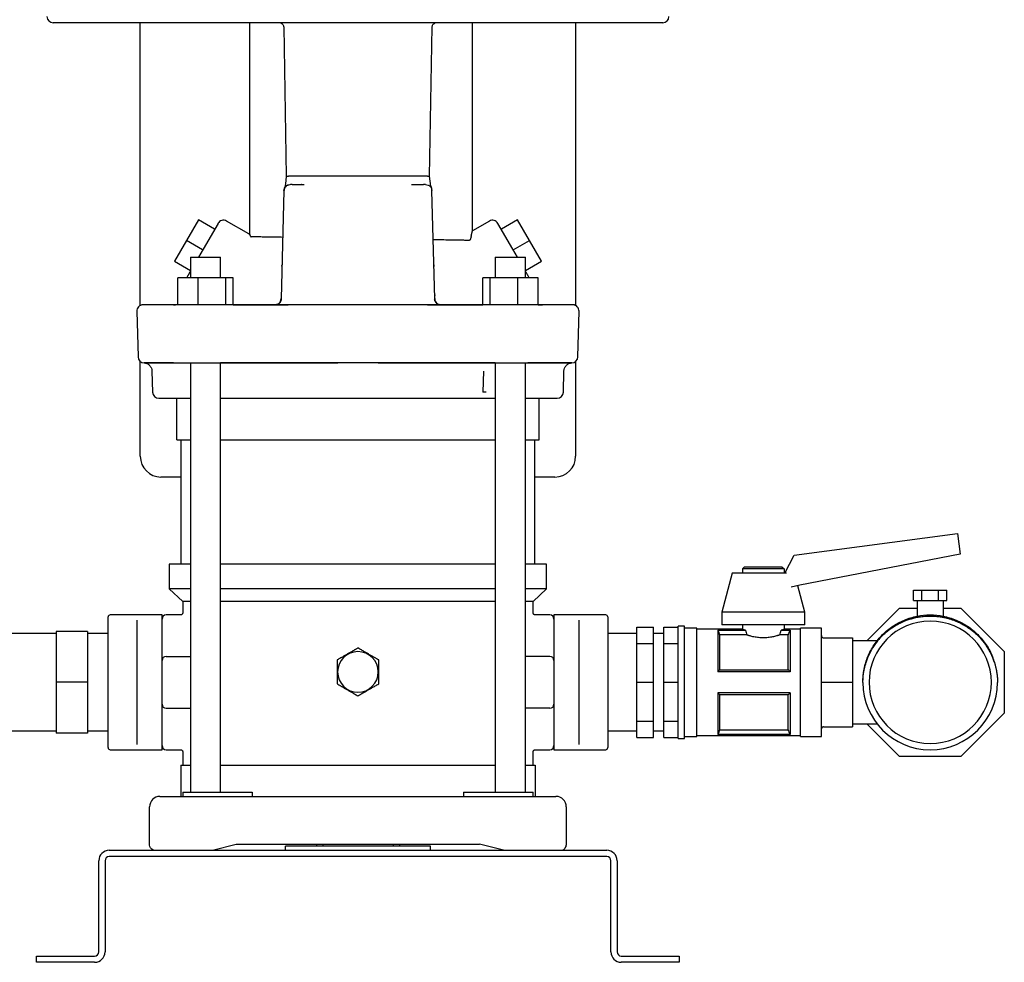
# Model space of a CAD drawing. Header units: millimetres. Extents: x 10 to 1774, y 13 to 899.
# Tile 2 of 8: x 350 to 825, y 13 to 468. Entities that reach past the tile are written whole.
import ezdxf

# ---------------------------------------------------------------- set-up
doc = ezdxf.new("R2010")
doc.units = ezdxf.units.MM

msp = doc.modelspace()

# ---------------------------------------------------------------- linework, layer by layer
at = {"color": 7, "linetype": 'Continuous', "lineweight": 25}
for p, q in [((366.45, 466.05), (366.45, 466.05)), ((660.45, 466.05), (366.45, 466.05)), ((408.45, 329.73), (408.45, 466.05)), ((461.2, 466.05), (461.2, 364.05)), ((476.31, 465.93), (475.56, 466.05)), ((568.69, 365.74), (568.69, 466.05)), ((618.45, 466.05), (618.45, 329.73)), ((477.63, 464.07), (478.88, 392.09)), ((548.01, 392.09), (549.26, 464.08)), ((548.6, 387.26), (548.01, 392.09)), ((477.76, 385.13), (476.39, 332.97)), ((480.23, 388), (479.59, 387.77)), ((481.75, 388.05), (486.14, 388.05)), ((485.69, 388.05), (486.14, 388.05)), ((486.33, 388.14), (486.14, 388.05)), ((486.14, 388.05), (487.56, 388.01)), ((539.33, 388.01), (540.76, 388.05)), ((540.56, 388.14), (540.76, 388.05)), ((540.76, 388.05), (545.14, 388.05)), ((548.6, 387.26), (548.89, 386.24)), ((549.06, 385.29), (549.13, 385.13)), ((550.5, 332.97), (549.13, 385.13)), ((436.49, 370.97), (430.74, 361.01)), ((444.28, 366.47), (436.49, 370.97)), ((460.78, 364.25), (450.04, 370.45)), ((576.85, 370.45), (568.69, 365.74)), ((590.4, 370.97), (582.61, 366.47)), ((596.15, 361.01), (590.4, 370.97)), ((445.95, 369.35), (438.75, 356.9)), ((588.14, 356.89), (580.95, 369.35)), ((430.74, 361.01), (424.99, 351.05)), ((438.53, 356.51), (430.74, 361.01)), ((588.36, 356.51), (596.15, 361.01)), ((601.9, 351.05), (596.15, 361.01)), ((438.75, 356.9), (436.53, 353.05)), ((590.36, 353.05), (588.14, 356.89)), ((432.6, 353.05), (432.6, 343.05)), ((432.6, 353.05), (443.48, 353.05)), ((443.48, 353.05), (447.2, 353.05)), ((447.2, 343.05), (447.2, 353.05)), ((579.69, 353.05), (579.69, 343.05)), ((579.69, 353.05), (580.62, 353.05)), ((580.62, 353.05), (594.29, 353.05)), ((594.29, 343.05), (594.29, 353.05)), ((424.99, 351.05), (432.6, 346.65)), ((594.29, 346.65), (601.9, 351.05)), ((426.52, 330.05), (426.52, 343.05)), ((436.31, 343.05), (426.52, 343.05)), ((431.65, 344.58), (431.44, 344.22)), ((436.31, 330.05), (436.31, 343.05)), ((449.7, 343.05), (436.31, 343.05)), ((449.7, 330.05), (449.7, 343.05)), ((453.28, 343.05), (449.7, 343.05)), ((453.29, 330.05), (453.28, 343.05)), ((573.61, 330.05), (573.6, 343.05)), ((577.19, 343.05), (573.6, 343.05)), ((577.19, 330.05), (577.19, 343.05)), ((590.57, 343.05), (577.19, 343.05)), ((590.57, 330.05), (590.57, 343.05)), ((600.37, 343.05), (590.57, 343.05)), ((600.38, 330.05), (600.37, 343.05)), ((600.38, 343.05), (600.37, 343.05)), ((600.38, 330.36), (600.38, 343.05)), ((476.39, 333.03), (476.39, 333.04)), ((550.45, 334.87), (550.5, 334.64)), ((550.49, 333.17), (550.5, 332.97)), ((550.5, 333.04), (550.5, 333.03)), ((423.85, 330.05), (409.79, 330.05)), ((453.29, 330.05), (473.36, 330.05)), ((473.49, 330.05), (473.39, 330.05)), ((473.49, 330.05), (473.73, 330.06)), ((474.33, 330.09), (475.18, 330.09)), ((553.26, 330.06), (553.5, 330.05)), ((553.5, 330.05), (553.34, 330.11)), ((553.5, 330.05), (573.61, 330.05)), ((600.38, 330.05), (602.45, 330.05)), ((600.38, 330.05), (602.45, 330.05)), ((617.1, 330.05), (603.04, 330.05)), ((406.79, 326.97), (407.37, 304.97)), ((619.52, 304.97), (620.1, 326.97)), ((408.45, 257.05), (408.45, 302.75)), ((410.56, 302.05), (410.26, 302.05)), ((410.56, 302.05), (424.3, 302.05)), ((424.5, 302.05), (410.56, 302.05)), ((432.6, 302.05), (432.6, 95.05)), ((447.2, 95.05), (447.14, 302.05)), ((447.36, 302.05), (447.14, 302.05)), ((503.77, 302.05), (450.47, 302.05)), ((576.42, 302.05), (523.12, 302.05)), ((579.69, 302.04), (579.53, 302.05)), ((579.69, 302.04), (579.69, 95.05)), ((594.29, 95.05), (594.29, 302.05)), ((616.33, 302.05), (595.38, 302.05)), ((602.59, 302.05), (616.33, 302.05)), ((616.64, 302.05), (616.33, 302.05)), ((618.45, 302.75), (618.45, 257.05)), ((414.1, 298.13), (414.37, 287.97)), ((573.98, 298.15), (573.72, 287.97)), ((612.52, 287.97), (612.79, 298.16)), ((417.37, 285.05), (432.61, 285.05)), ((426.1, 265.05), (426.1, 285.05)), ((426.1, 285.05), (432.61, 285.05)), ((447.21, 285.05), (579.69, 285.05)), ((447.21, 285.05), (454.61, 285.05)), ((455, 285.05), (571.89, 285.05)), ((572.28, 285.05), (579.69, 285.05)), ((594.29, 285.05), (600.8, 285.05)), ((594.29, 285.05), (609.52, 285.05)), ((600.8, 265.05), (600.8, 285.05)), ((426.1, 265.05), (432.6, 265.05)), ((428.1, 205.05), (428.1, 265.05)), ((447.2, 265.05), (579.69, 265.05)), ((594.29, 265.05), (600.8, 265.05)), ((598.8, 205.05), (598.8, 265.05)), ((428.1, 247.05), (418.45, 247.05)), ((608.45, 247.05), (598.8, 247.05)), ((723.78, 209.29), (802.54, 219.74)), ((802.54, 219.74), (803.85, 209.85)), ((719.38, 200.7), (723.78, 209.29)), ((803.85, 209.85), (726.59, 194.83)), ((422.45, 205.05), (422.45, 193.05)), ((432.6, 205.05), (422.45, 205.05)), ((513.45, 205.05), (447.2, 205.05)), ((579.69, 205.05), (513.45, 205.05)), ((604.45, 205.05), (594.29, 205.05)), ((604.45, 193.05), (604.45, 205.05)), ((693.95, 200.7), (688.95, 181.95)), ((708.95, 200.7), (693.95, 200.7)), ((699.95, 203.7), (698.95, 202.7)), ((698.95, 202.7), (698.95, 200.7)), ((718.95, 202.7), (698.95, 202.7)), ((699.95, 203.7), (717.95, 203.7)), ((720.13, 200.7), (708.95, 200.7)), ((717.95, 203.7), (718.95, 202.7)), ((718.95, 202.7), (718.95, 200.7)), ((726.59, 194.83), (722.47, 193.89)), ((422.45, 193.05), (428.95, 187.05)), ((432.6, 193.05), (422.45, 193.05)), ((513.45, 193.05), (447.2, 193.05)), ((579.69, 193.05), (513.45, 193.05)), ((604.45, 193.05), (594.29, 193.05)), ((597.95, 187.05), (604.45, 193.05)), ((728.95, 181.95), (725.57, 194.6)), ((781.36, 187.55), (781.36, 192.55)), ((781.36, 192.55), (785.4, 192.55)), ((785.4, 187.55), (785.4, 192.55)), ((785.4, 192.55), (793.49, 192.55)), ((793.49, 187.55), (793.49, 192.55)), ((793.49, 192.55), (797.53, 192.55)), ((797.53, 187.55), (797.53, 192.55)), ((428.95, 187.05), (428.95, 181.55)), ((432.6, 187.05), (428.95, 187.05)), ((513.45, 187.05), (447.2, 187.05)), ((579.69, 187.05), (513.45, 187.05)), ((597.95, 187.05), (594.29, 187.05)), ((597.95, 181.55), (597.95, 187.05)), ((781.36, 187.55), (785.4, 187.55)), ((783.1, 187.55), (783.1, 179.92)), ((785.4, 187.55), (793.49, 187.55)), ((793.49, 187.55), (797.53, 187.55)), ((795.8, 179.92), (795.8, 187.55)), ((418.95, 180.55), (393.95, 180.55)), ((418.95, 178.05), (418.95, 180.55)), ((427.95, 180.55), (420.95, 180.55)), ((605.95, 180.55), (598.95, 180.55)), ((632.95, 180.55), (607.95, 180.55)), ((607.95, 180.55), (607.95, 178.05)), ((688.95, 181.95), (688.95, 175.7)), ((708.95, 181.95), (688.95, 181.95)), ((728.95, 181.95), (708.95, 181.95)), ((728.95, 175.7), (728.95, 181.95)), ((758.89, 168.05), (774.64, 183.8)), ((774.64, 183.8), (783.1, 183.8)), ((795.8, 183.8), (804.25, 183.8)), ((804.25, 183.8), (825.2, 162.86)), ((392.95, 148.05), (392.95, 179.55)), ((406.95, 159.59), (406.95, 178.05)), ((418.95, 159.59), (418.95, 178.05)), ((607.95, 178.05), (607.95, 159.59)), ((619.95, 178.05), (619.95, 159.59)), ((633.95, 179.55), (633.95, 148.05)), ((804.71, 176.23), (805.19, 175.92)), ((367.95, 171.53), (237.95, 171.53)), ((382.95, 172.6), (367.95, 172.6)), ((367.95, 172.6), (367.95, 148.05)), ((382.95, 172.6), (382.95, 148.05)), ((392.95, 171.53), (382.95, 171.53)), ((647.95, 171.53), (633.95, 171.53)), ((647.95, 174.62), (655.95, 174.62)), ((647.95, 166.84), (647.95, 174.62)), ((655.95, 166.84), (655.95, 174.62)), ((660.95, 171.53), (655.95, 171.53)), ((660.95, 174.62), (667.95, 174.62)), ((660.95, 166.84), (660.95, 174.62)), ((670.95, 175.2), (667.95, 175.2)), ((667.95, 148.05), (667.95, 175.2)), ((670.95, 148.05), (670.95, 175.2)), ((676.95, 174.2), (670.95, 174.2)), ((676.95, 148.05), (676.95, 174.2)), ((698.95, 173.7), (676.95, 173.7)), ((700.29, 173.21), (686.95, 173.21)), ((686.95, 173.21), (686.95, 153.05)), ((686.97, 173.17), (700.29, 173.17)), ((708.95, 175.7), (688.95, 175.7)), ((698.95, 175.7), (698.95, 173.7)), ((700.29, 173.17), (700.29, 173.21)), ((728.95, 175.7), (708.95, 175.7)), ((721.95, 173.21), (717.61, 173.21)), ((717.61, 173.21), (717.61, 173.17)), ((717.61, 173.17), (721.93, 173.17)), ((718.95, 175.7), (718.95, 173.7)), ((726.95, 173.7), (718.95, 173.7)), ((721.95, 173.21), (721.95, 153.05)), ((736.95, 174.2), (726.95, 174.2)), ((726.95, 148.05), (726.95, 174.2)), ((736.95, 148.05), (736.95, 174.2)), ((647.95, 148.05), (647.95, 166.84)), ((647.95, 166.84), (655.95, 166.84)), ((655.95, 148.05), (655.95, 166.84)), ((660.95, 148.05), (660.95, 166.84)), ((660.95, 166.84), (667.95, 166.84)), ((687.88, 170.91), (687.88, 154.1)), ((700.98, 170.91), (687.88, 170.91)), ((721.01, 170.91), (716.91, 170.91)), ((721.01, 154.1), (721.01, 170.91)), ((737.95, 169.55), (751.95, 169.55)), ((751.95, 169.55), (751.95, 148.05)), ((763.83, 168.05), (751.95, 168.05)), ((825.2, 162.86), (825.2, 133.24)), ((406.95, 136.51), (406.95, 159.59)), ((418.95, 136.51), (418.95, 159.59)), ((420.95, 160.55), (432.6, 160.55)), ((605.95, 160.55), (594.29, 160.55)), ((607.95, 159.59), (607.95, 148.05)), ((619.95, 159.59), (619.95, 148.05)), ((721.95, 153.05), (686.95, 153.05)), ((687.88, 154.1), (721.01, 154.1)), ((382.95, 148.05), (367.95, 148.05)), ((367.95, 148.05), (367.95, 123.5)), ((382.95, 148.05), (382.95, 123.5)), ((392.95, 116.55), (392.95, 148.05)), ((607.95, 148.05), (607.95, 136.51)), ((619.95, 148.05), (619.95, 136.51)), ((633.95, 148.05), (633.95, 116.55)), ((647.95, 148.05), (655.95, 148.05)), ((647.95, 129.26), (647.95, 148.05)), ((655.95, 129.26), (655.95, 148.05)), ((660.95, 148.05), (667.95, 148.05)), ((660.95, 129.26), (660.95, 148.05)), ((667.95, 120.9), (667.95, 148.05)), ((670.95, 120.9), (670.95, 148.05)), ((676.95, 121.9), (676.95, 148.05)), ((726.95, 121.9), (726.95, 148.05)), ((736.95, 121.9), (736.95, 148.05)), ((737.95, 148.05), (751.95, 148.05)), ((751.95, 148.05), (751.95, 126.55)), ((686.95, 143.05), (686.95, 122.89)), ((721.95, 143.05), (686.95, 143.05)), ((721.95, 143.05), (721.95, 122.89)), ((687.88, 142), (687.88, 125.19)), ((721.01, 142), (687.88, 142)), ((721.01, 125.19), (721.01, 142)), ((406.95, 118.05), (406.95, 136.51)), ((418.95, 118.05), (418.95, 136.51)), ((420.95, 135.55), (432.6, 135.55)), ((605.95, 135.55), (594.29, 135.55)), ((607.95, 136.51), (607.95, 118.05)), ((619.95, 136.51), (619.95, 118.05)), ((825.2, 133.24), (804.25, 112.3)), ((647.95, 129.26), (655.95, 129.26)), ((647.95, 121.48), (647.95, 129.26)), ((655.95, 121.48), (655.95, 129.26)), ((660.95, 129.26), (667.95, 129.26)), ((660.95, 121.48), (660.95, 129.26)), ((237.95, 124.58), (367.95, 124.58)), ((382.95, 123.5), (367.95, 123.5)), ((382.95, 124.58), (392.95, 124.58)), ((633.95, 124.58), (647.95, 124.58)), ((655.95, 124.58), (660.95, 124.58)), ((687.88, 125.19), (721.01, 125.19)), ((737.95, 126.55), (751.95, 126.55)), ((751.95, 128.05), (763.83, 128.05)), ((774.64, 112.3), (758.89, 128.05)), ((647.95, 121.48), (655.95, 121.48)), ((660.95, 121.48), (667.95, 121.48)), ((667.95, 120.9), (670.95, 120.9)), ((670.95, 121.9), (676.95, 121.9)), ((676.95, 122.4), (726.95, 122.4)), ((721.95, 122.89), (686.95, 122.89)), ((721.93, 122.93), (686.97, 122.93)), ((726.95, 121.9), (736.95, 121.9)), ((393.95, 115.55), (418.95, 115.55)), ((418.95, 115.55), (418.95, 118.05)), ((420.95, 115.55), (427.95, 115.55)), ((428.95, 114.55), (428.95, 108.05)), ((597.95, 108.05), (597.95, 114.55)), ((598.95, 115.55), (605.95, 115.55)), ((607.95, 118.05), (607.95, 115.55)), ((607.95, 115.55), (632.95, 115.55)), ((804.25, 112.3), (774.64, 112.3)), ((427.95, 108.05), (427.95, 93.05)), ((427.95, 108.05), (432.61, 108.05)), ((447.21, 108.05), (579.69, 108.05)), ((594.29, 108.05), (598.95, 108.05)), ((598.95, 108.05), (598.95, 93.05)), ((428.95, 95.05), (428.95, 93.05)), ((428.95, 95.05), (450.28, 95.05)), ((450.28, 95.05), (462.48, 95.05)), ((462.48, 95.05), (462.48, 93.05)), ((564.41, 95.05), (564.41, 93.05)), ((564.41, 95.05), (576.61, 95.05)), ((576.61, 95.05), (597.95, 95.05)), ((597.95, 93.05), (597.95, 95.05)), ((417.95, 93.05), (438.15, 93.05)), ((438.15, 93.05), (588.75, 93.05)), ((588.75, 93.05), (608.95, 93.05)), ((412.95, 69.58), (412.95, 88.05)), ((613.95, 88.05), (613.95, 69.58)), ((393.45, 67.05), (633.45, 67.05)), ((443.24, 67.05), (454.75, 70.05)), ((454.75, 70.05), (572.15, 70.05)), ((478.45, 67.05), (478.45, 69.05)), ((548.45, 69.05), (478.45, 69.05)), ((493.45, 70.05), (493.45, 69.05)), ((496.45, 70.05), (496.45, 69.05)), ((530.45, 70.05), (530.45, 69.05)), ((533.45, 70.05), (533.45, 69.05)), ((548.45, 67.05), (548.45, 69.05)), ((583.65, 67.05), (572.15, 70.05)), ((388.45, 18.05), (388.45, 62.05)), ((391.45, 62.05), (391.45, 18.05)), ((633.45, 64.05), (393.45, 64.05)), ((635.45, 18.05), (635.45, 62.05)), ((638.45, 62.05), (638.45, 18.05)), ((358.45, 13.05), (358.45, 16.05)), ((358.45, 16.05), (363.45, 16.05)), ((363.45, 16.05), (386.45, 16.05)), ((640.45, 16.05), (663.45, 16.05)), ((663.45, 16.05), (668.45, 16.05)), ((668.45, 16.05), (668.45, 13.05)), ((363.45, 13.05), (358.45, 13.05)), ((386.45, 13.05), (363.45, 13.05)), ((663.45, 13.05), (640.45, 13.05)), ((668.45, 13.05), (663.45, 13.05))]:
    msp.add_line(p, q, dxfattribs=at)
at = {"color": 7, "linetype": 'Continuous', "lineweight": 25, "flags": 128}
for points in [[(478.88, 392.09), (478.63, 390.06), (478.29, 387.27)], [(460.78, 364.25), (460.78, 364.25)], [(460.78, 364.25), (460.78, 364.25)], [(513.45, 330.05), (504.13, 330.05), (494.83, 330.05), (485.55, 330.05), (476.32, 330.05), (467.13, 330.05), (458.02, 330.05), (448.98, 330.05), (440.03, 330.05), (431.18, 330.05)], [(595.71, 330.05), (586.86, 330.05), (577.91, 330.05), (568.88, 330.05), (559.76, 330.05), (550.57, 330.05), (541.34, 330.05), (532.06, 330.05), (522.76, 330.05), (513.45, 330.05)], [(431.65, 302.05), (440.4, 302.05), (449.24, 302.05), (458.18, 302.05), (467.2, 302.05), (476.28, 302.05), (485.41, 302.05), (494.58, 302.05), (503.77, 302.05)], [(523.12, 302.05), (532.31, 302.05), (541.48, 302.05), (550.61, 302.05), (559.69, 302.05), (568.71, 302.05), (577.65, 302.05), (586.5, 302.05), (595.24, 302.05)], [(686.95, 173.21), (686.96, 173.18), (686.97, 173.17)], [(721.93, 173.17), (721.94, 173.19), (721.95, 173.21)], [(686.97, 122.93), (686.95, 122.91), (686.95, 122.89)], [(721.95, 122.89), (721.93, 122.92), (721.93, 122.93)]]:
    msp.add_lwpolyline(points, dxfattribs=at)
at = {"color": 7, "linetype": 'Continuous', "lineweight": 25}
for centre, radius, start, end in [((366.45, 469.05), 3, 180, 270), ((660.45, 469.05), 3, 270, 0), ((448.54, 367.85), 3, 60, 150), ((578.35, 367.85), 3, 30, 120.0187), ((409.79, 327.05), 3, 90.0005, 181.5), ((424.44, 337.05), 7, 270, 287.2972), ((602.45, 337.05), 7, 252.7562, 270), ((617.1, 327.05), 3, 358.5, 89.9995), ((410.37, 305.05), 3, 181.5, 270), ((616.52, 305.05), 3, 270, 358.5), ((417.37, 288.05), 3, 181.5, 270), ((609.52, 288.05), 3, 270, 358.5), ((418.45, 257.05), 10, 180, 270), ((608.45, 257.05), 10, 270, 0), ((393.95, 179.55), 1, 90, 180), ((420.95, 178.55), 2, 90, 180), ((605.95, 178.55), 2, 0, 90), ((632.95, 179.55), 1, 0, 90), ((789.45, 148.05), 29.5, 0, 180), ((513.45, 153.05), 9.8, 90, 270), ((513.45, 153.05), 9.8, 270, 90), ((420.95, 158.55), 2, 90, 180), ((605.95, 158.55), 2, 0, 90), ((789.45, 148.05), 32.5, 180.2613, 359.7387), ((789.45, 148.05), 29.5, 180, 0), ((420.95, 137.55), 2, 180, 270), ((605.95, 137.55), 2, 270, 0), ((393.95, 116.55), 1, 180, 270), ((420.95, 117.55), 2, 180, 270), ((605.95, 117.55), 2, 270, 360), ((632.95, 116.55), 1, 270, 360), ((417.95, 88.05), 5, 90, 180), ((608.95, 88.05), 5, 0, 90), ((393.45, 62.05), 5, 90, 180), ((633.45, 62.05), 5, 0, 90), ((393.45, 62.05), 2, 90, 180), ((633.45, 62.05), 2, 0, 90), ((386.45, 18.05), 2, 270, 0), ((386.45, 18.05), 5, 270, 0), ((640.45, 18.05), 5, 180, 270), ((640.45, 18.05), 2, 180, 270)]:
    msp.add_arc(centre, radius, start, end, dxfattribs=at)
for points, knots in [([(476.31, 465.93), (476.5, 465.84), (476.88, 465.67), (477.31, 465.2), (477.58, 464.65), (477.62, 464.25), (477.63, 464.07)], [0, 0, 0, 0, 0.255605, 0.515415, 0.766978, 1, 1, 1, 1]), ([(549.26, 464.08), (549.27, 464.25), (549.31, 464.65), (549.58, 465.19), (550.01, 465.66), (550.39, 465.84), (550.58, 465.93)], [0, 0, 0, 0, 0.232973, 0.484523, 0.744353, 1, 1, 1, 1]), ([(478.88, 392.09), (478.88, 392.09), (478.86, 392.08), (478.93, 392.09), (479.11, 392.09), (479.44, 392.09), (479.78, 392.06), (479.95, 392.05)], [0, 0, 0, 0, 0.01246, 0.225687, 0.439204, 0.717666, 1, 1, 1, 1]), ([(542.68, 392.05), (539.47, 392.05), (536.15, 392.05), (529.38, 392.05), (525.93, 392.05), (522.45, 392.05)], [0, 0, 0, 0, 0.5, 0.5, 1, 1, 1, 1]), ([(546.94, 392.05), (546.99, 392.05), (547.07, 392.06), (547.18, 392.06), (547.29, 392.07), (547.4, 392.07), (547.5, 392.08), (547.59, 392.08), (547.67, 392.08), (547.74, 392.08), (547.81, 392.09), (547.87, 392.09), (547.92, 392.09), (547.96, 392.09), (547.99, 392.09), (548, 392.09), (548.01, 392.09), (548.01, 392.09), (548, 392.09), (548, 392.09)], [0, 0, 0, 0, 0.0589627, 0.1179228, 0.1769001, 0.2358968, 0.2949023, 0.3538969, 0.4128571, 0.4717592, 0.5305843, 0.5893224, 0.6479771, 0.7065702, 0.7651455, 0.8237545, 0.8824285, 0.9411785, 1, 1, 1, 1]), ([(477.76, 385.13), (477.77, 385.52), (477.85, 385.9), (478.16, 386.61), (478.39, 386.93), (478.94, 387.47), (479.27, 387.68), (479.99, 387.97), (480.37, 388.05), (480.76, 388.05)], [0, 0, 0, 0, 0.25, 0.25, 0.5, 0.5, 0.75, 0.75, 1, 1, 1, 1]), ([(479.59, 387.77), (479.49, 387.74), (479.05, 387.6), (478.46, 387.03), (477.94, 386.2), (477.86, 385.57), (477.83, 385.27)], [0, 0, 0, 0, 0.1016373, 0.4164326, 0.7210137, 1, 1, 1, 1]), ([(478.29, 387.27), (478.29, 387.25), (478.26, 387.06), (478.21, 386.87), (478.19, 386.78)], [0, 0, 0, 0, 0.499344, 1, 1, 1, 1]), ([(481.67, 388.05), (481.51, 388.02), (481.27, 388.03), (481.02, 388.04), (480.87, 388.05), (480.86, 388.05), (480.85, 388.05)], [0, 0, 0, 0, 0.293643, 0.564613, 0.815496, 1, 1, 1, 1]), ([(481.67, 388.05), (481.54, 388.05), (481.26, 388.05), (480.98, 388.05), (480.89, 388.05), (480.85, 388.05)], [0, 0, 0, 0, 0.383352, 0.772382, 1, 1, 1, 1]), ([(546.05, 388.05), (546.05, 388.05), (546.02, 388.05), (545.84, 388.05), (545.55, 388.05), (545.33, 388.05), (545.22, 388.05)], [0, 0, 0, 0, 0.022301, 0.406979, 0.704923, 1, 1, 1, 1]), ([(546.05, 388.05), (546.03, 388.05), (546.02, 388.05), (545.87, 388.04), (545.62, 388.03), (545.38, 388.02), (545.26, 388.02)], [0, 0, 0, 0, 0.186677, 0.436979, 0.707233, 1, 1, 1, 1]), ([(546.05, 388.05), (546.52, 388.01), (547.29, 387.92), (548.27, 387.24), (548.89, 386.44), (548.98, 385.86), (549.02, 385.65)], [0, 0, 0, 0, 0.28313, 0.56626, 0.84939, 1, 1, 1, 1]), ([(548.7, 386.78), (548.68, 386.87), (548.63, 387.06), (548.6, 387.25), (548.6, 387.26)], [0, 0, 0, 0, 0.500656, 1, 1, 1, 1]), ([(549.06, 385.29), (549.07, 385.35), (549.1, 385.47), (549.08, 385.6), (549.07, 385.67)], [0, 0, 0, 0, 0.497073, 1, 1, 1, 1]), ([(568.03, 362.94), (568.05, 363.01), (568.08, 363.17), (568.13, 363.39), (568.18, 363.6), (568.23, 363.8), (568.27, 363.99), (568.31, 364.18), (568.35, 364.35), (568.39, 364.51), (568.43, 364.66), (568.46, 364.81), (568.49, 364.94), (568.53, 365.1), (568.58, 365.27), (568.62, 365.44), (568.65, 365.58), (568.67, 365.67), (568.69, 365.73), (568.69, 365.74), (568.69, 365.74)], [0, 0, 0, 0, 0.045441, 0.090485, 0.135156, 0.17948, 0.223482, 0.267188, 0.310623, 0.353816, 0.396794, 0.439583, 0.482214, 0.524714, 0.605302, 0.685052, 0.764178, 0.842896, 0.921429, 1, 1, 1, 1]), ([(461.2, 364.05), (461.2, 364.05), (461.2, 364.05), (461.21, 364.04), (461.21, 364.02), (461.22, 363.99), (461.24, 363.93), (461.28, 363.81), (461.34, 363.62), (461.44, 363.38), (461.54, 363.2), (461.62, 363.08), (461.68, 363), (461.74, 362.93), (461.81, 362.89), (461.87, 362.86), (461.91, 362.85), (461.94, 362.85)], [0, 0, 0, 0, 0.037862, 0.075994, 0.114411, 0.153131, 0.226438, 0.304379, 0.449407, 0.5827, 0.702457, 0.759589, 0.810252, 0.863052, 0.912237, 0.957863, 1, 1, 1, 1]), ([(477.17, 362.61), (476.69, 362.61), (474.59, 362.65), (471.49, 362.7), (467.95, 362.75), (465.21, 362.8), (463.13, 362.83), (462.33, 362.84), (461.94, 362.85)], [0, 0, 0, 0, 0.05804, 0.25483, 0.447421, 0.635812, 0.820005, 1, 1, 1, 1]), ([(567.12, 361.13), (566.62, 361.14), (565.61, 361.15), (563.34, 361.19), (560.48, 361.24), (556.94, 361.3), (553.36, 361.36), (550.77, 361.4), (549.75, 361.42)], [0, 0, 0, 0, 0.166714, 0.338203, 0.514466, 0.695503, 0.881315, 1, 1, 1, 1]), ([(568.03, 362.94), (568.02, 362.87), (567.98, 362.72), (567.91, 362.44), (567.81, 362.12), (567.7, 361.81), (567.58, 361.55), (567.46, 361.36), (567.36, 361.24), (567.27, 361.17), (567.2, 361.14), (567.15, 361.13), (567.12, 361.13)], [0, 0, 0, 0, 0.06988, 0.161583, 0.311308, 0.449927, 0.578173, 0.698112, 0.805909, 0.874246, 0.938972, 1, 1, 1, 1]), ([(476.61, 348.7), (476.64, 348.73), (476.79, 348.91), (476.81, 349.14), (476.82, 349.34)], [0, 0, 0, 0, 0.153313, 1, 1, 1, 1]), ([(550.07, 349.34), (550.08, 349.14), (550.1, 348.91), (550.25, 348.73), (550.28, 348.7)], [0, 0, 0, 0, 0.846565, 1, 1, 1, 1]), ([(431.02, 343.05), (431.03, 343.18), (431.07, 343.54), (431.24, 343.86), (431.35, 344.07)], [0, 0, 0, 0, 0.360877, 1, 1, 1, 1]), ([(432.66, 346.29), (432.43, 345.94), (432.02, 345.22), (431.5, 344.33), (431.4, 344.17), (431.35, 344.07)], [0, 0, 0, 0, 0.2212481, 0.5270113, 1, 1, 1, 1]), ([(432.66, 346.29), (432.33, 345.74), (431.86, 344.94), (431.7, 344.67), (431.65, 344.58)], [0, 0, 0, 0, 0.689713, 1, 1, 1, 1]), ([(595.35, 344.39), (595.28, 344.52), (595.1, 344.83), (594.55, 345.75), (594.23, 346.29)], [0, 0, 0, 0, 0.41846, 1, 1, 1, 1]), ([(595.54, 344.07), (595.52, 344.11), (595.47, 344.19), (595.1, 344.83), (594.58, 345.74), (594.23, 346.29)], [0, 0, 0, 0, 0.3031612, 0.6089311, 1, 1, 1, 1]), ([(595.87, 343.05), (595.86, 343.18), (595.82, 343.54), (595.65, 343.86), (595.54, 344.07)], [0, 0, 0, 0, 0.360877, 1, 1, 1, 1]), ([(473.39, 330.05), (473.78, 330.05), (474.17, 330.13), (474.88, 330.42), (475.21, 330.63), (475.76, 331.17), (475.99, 331.49), (476.3, 332.2), (476.38, 332.59), (476.39, 332.97)], [0, 0, 0, 0, 0.25, 0.25, 0.5, 0.5, 0.75, 0.75, 1, 1, 1, 1]), ([(476.45, 332.81), (476.41, 332.54), (476.33, 331.99), (475.92, 331.24), (475.32, 330.6), (474.79, 330.36), (474.53, 330.23)], [0, 0, 0, 0, 0.235578, 0.487051, 0.745482, 1, 1, 1, 1]), ([(552.36, 330.23), (552.1, 330.36), (551.58, 330.6), (550.98, 331.24), (550.56, 331.99), (550.48, 332.54), (550.44, 332.81)], [0, 0, 0, 0, 0.254518, 0.512949, 0.764422, 1, 1, 1, 1]), ([(550.5, 332.97), (550.51, 332.59), (550.59, 332.2), (550.9, 331.49), (551.13, 331.17), (551.68, 330.63), (552.01, 330.42), (552.72, 330.13), (553.11, 330.05), (553.5, 330.05)], [0, 0, 0, 0, 0.25, 0.25, 0.5, 0.5, 0.75, 0.75, 1, 1, 1, 1]), ([(431.18, 330.05), (430.33, 330.05), (429.53, 330.05), (428.01, 330.05), (427.31, 330.05), (426.05, 330.05), (425.49, 330.05), (424.54, 330.05), (424.15, 330.05), (423.85, 330.05)], [0, 0, 0, 0, 0.25, 0.25, 0.5, 0.5, 0.75, 0.75, 1, 1, 1, 1]), ([(473.73, 330.06), (473.91, 330.07), (474.34, 330.08), (474.93, 330.16), (475.26, 330.21)], [0, 0, 0, 0, 0.431145, 1, 1, 1, 1]), ([(475.26, 330.45), (475, 330.37), (474.46, 330.21), (474.11, 330.13), (473.92, 330.1)], [0, 0, 0, 0, 0.481727, 1, 1, 1, 1]), ([(475.18, 330.09), (475.18, 330.09), (475.47, 330.09), (476.43, 330.09), (478, 330.08), (479.22, 330.08), (479.83, 330.08)], [0, 0, 0, 0, 0.00179, 0.33807, 0.670258, 1, 1, 1, 1]), ([(547.06, 330.08), (547.68, 330.08), (548.56, 330.08), (549.3, 330.08), (549.52, 330.08)], [0, 0, 0, 0, 0.700158, 1, 1, 1, 1]), ([(549.52, 330.08), (549.83, 330.08), (550.69, 330.09), (551.8, 330.09), (552.31, 330.09), (552.56, 330.09)], [0, 0, 0, 0, 0.220062, 0.607558, 1, 1, 1, 1]), ([(552.97, 330.1), (552.78, 330.13), (552.43, 330.21), (551.89, 330.37), (551.63, 330.45)], [0, 0, 0, 0, 0.518273, 1, 1, 1, 1]), ([(551.63, 330.21), (551.96, 330.16), (552.59, 330.07), (553.04, 330.06), (553.26, 330.06)], [0, 0, 0, 0, 0.532465, 1, 1, 1, 1]), ([(603.04, 330.05), (602.74, 330.05), (602.35, 330.05), (601.39, 330.05), (600.83, 330.05), (599.57, 330.05), (598.86, 330.05), (597.36, 330.05), (596.56, 330.05), (595.71, 330.05)], [0, 0, 0, 0, 0.25, 0.25, 0.5, 0.5, 0.75, 0.75, 1, 1, 1, 1]), ([(410.26, 302.05), (410.74, 301.98), (411.75, 301.84), (413.03, 300.92), (413.92, 299.62), (414.04, 298.61), (414.1, 298.13)], [0, 0, 0, 0, 0.24114, 0.500446, 0.759508, 1, 1, 1, 1]), ([(424.3, 302.05), (424.6, 302.05), (424.99, 302.05), (425.94, 302.05), (426.5, 302.05), (427.76, 302.05), (428.46, 302.05), (429.99, 302.05), (430.8, 302.05), (431.65, 302.05)], [0, 0, 0, 0, 0.25, 0.25, 0.5, 0.5, 0.75, 0.75, 1, 1, 1, 1]), ([(450.47, 302.05), (450.25, 302.05), (450.03, 302.05), (449.61, 302.05), (449.42, 302.05), (448.86, 302.05), (448.55, 302.05), (448.15, 302.05), (448.03, 302.05), (447.81, 302.05), (447.72, 302.05), (447.49, 302.05), (447.4, 302.05), (447.36, 302.05)], [0, 0, 0, 0, 0.125, 0.125, 0.25, 0.25, 0.5, 0.5, 0.625, 0.625, 0.75, 0.75, 1, 1, 1, 1]), ([(579.53, 302.05), (579.51, 302.05), (579.48, 302.05), (579.38, 302.05), (579.32, 302.05), (579.09, 302.05), (578.87, 302.05), (578.47, 302.05), (578.33, 302.05), (578.01, 302.05), (577.83, 302.05), (577.28, 302.05), (576.87, 302.05), (576.42, 302.05)], [0, 0, 0, 0, 0.125, 0.125, 0.25, 0.25, 0.5, 0.5, 0.625, 0.625, 0.75, 0.75, 1, 1, 1, 1]), ([(595.24, 302.05), (596.09, 302.05), (596.9, 302.05), (598.41, 302.05), (599.12, 302.05), (600.38, 302.05), (600.94, 302.05), (601.9, 302.05), (602.29, 302.05), (602.59, 302.05)], [0, 0, 0, 0, 0.25, 0.25, 0.5, 0.5, 0.75, 0.75, 1, 1, 1, 1]), ([(612.79, 298.16), (612.85, 298.61), (612.97, 299.62), (613.86, 300.92), (615.14, 301.84), (616.15, 301.98), (616.64, 302.05)], [0, 0, 0, 0, 0.240493, 0.499558, 0.758867, 1, 1, 1, 1]), ([(454.61, 285.05), (454.62, 285.05), (454.66, 285.05), (454.79, 285.05), (454.88, 285.05), (455, 285.05)], [0, 0, 0, 0, 0.5, 0.5, 1, 1, 1, 1]), ([(571.89, 285.05), (572.01, 285.05), (572.1, 285.05), (572.23, 285.05), (572.27, 285.05), (572.28, 285.05)], [0, 0, 0, 0, 0.5, 0.5, 1, 1, 1, 1]), ([(575.28, 287.97), (575.26, 287.97), (575.21, 287.97), (575.05, 287.96), (574.95, 287.96), (574.68, 287.96), (574.52, 287.96), (574.15, 287.97), (573.95, 287.97), (573.72, 287.97)], [0, 0, 0, 0, 0.25, 0.25, 0.5, 0.5, 0.75, 0.75, 1, 1, 1, 1]), ([(428.95, 181.55), (428.93, 181.42), (428.91, 181.23), (428.79, 181), (428.66, 180.84), (428.5, 180.71), (428.26, 180.58), (428.07, 180.56), (427.95, 180.55)], [0, 0, 0, 0, 0.239457, 0.368361, 0.5, 0.631639, 0.760543, 1, 1, 1, 1]), ([(598.95, 180.55), (598.82, 180.56), (598.63, 180.58), (598.39, 180.71), (598.23, 180.84), (598.1, 181), (597.98, 181.23), (597.96, 181.42), (597.95, 181.55)], [0, 0, 0, 0, 0.239457, 0.368361, 0.5, 0.631639, 0.760543, 1, 1, 1, 1]), ([(756.95, 148.05), (757.07, 150.19), (757.31, 154.43), (759.24, 160.56), (762.24, 166.22), (766.32, 171.18), (771.27, 175.24), (776.92, 178.27), (783.07, 180.13), (789.45, 180.76), (795.82, 180.13), (801.97, 178.27), (807.62, 175.24), (812.58, 171.18), (816.61, 166.21), (819.28, 161.53), (820.12, 158.46), (820.4, 157.44)], [0, 0, 0, 0, 0.0693127, 0.137636, 0.2067875, 0.276208, 0.344648, 0.413586, 0.4830605, 0.5517332, 0.620406, 0.6898805, 0.7588185, 0.8272585, 0.896679, 0.9658305, 1, 1, 1, 1]), ([(756.95, 147.9), (756.95, 148.09), (756.95, 148.48), (756.97, 149.04), (757, 149.59), (757.04, 150.12), (757.08, 150.64), (757.13, 151.14), (757.19, 151.62), (757.25, 152.09), (757.32, 152.55), (757.39, 152.98), (757.46, 153.41), (757.54, 153.81), (757.62, 154.2), (757.7, 154.57), (757.78, 154.93), (757.86, 155.27), (757.94, 155.6), (758.02, 155.91), (758.1, 156.21), (758.35, 157.1), (758.82, 158.57), (759.55, 160.42), (760.47, 162.4), (761.52, 164.31), (762.82, 166.29), (764.02, 167.88), (765.43, 169.53), (766.98, 171.11), (768.76, 172.67), (770.19, 173.77), (771.35, 174.57), (772.27, 175.15), (773.21, 175.71), (773.85, 176.06), (774.18, 176.23)], [0, 0, 0, 0, 0.016633, 0.032836, 0.048607, 0.063944, 0.078845, 0.09331, 0.107339, 0.120931, 0.134086, 0.146803, 0.159084, 0.170929, 0.182339, 0.193313, 0.203854, 0.213963, 0.223639, 0.232886, 0.241703, 0.250092, 0.312215, 0.374941, 0.421565, 0.499954, 0.56277, 0.624987, 0.671548, 0.749987, 0.815435, 0.875009, 0.905707, 0.936781, 0.968217, 1, 1, 1, 1]), ([(774.18, 176.23), (774.35, 176.32), (774.7, 176.51), (775.27, 176.78), (775.89, 177.08), (776.57, 177.38), (777.31, 177.68), (778.11, 177.99), (778.98, 178.3), (779.9, 178.6), (780.89, 178.88), (781.94, 179.15), (783.05, 179.4), (784.22, 179.61), (785.45, 179.79), (786.73, 179.92), (788.07, 180.01), (789.72, 180.04), (791.61, 179.98), (793.67, 179.77), (795.59, 179.46), (797.36, 179.06), (798.97, 178.61), (800.41, 178.13), (801.71, 177.64), (802.84, 177.15), (803.83, 176.69), (804.43, 176.38), (804.71, 176.23)], [0, 0, 0, 0, 0.018062, 0.03791, 0.059548, 0.082978, 0.108198, 0.135208, 0.164, 0.194565, 0.22689, 0.260954, 0.296734, 0.334198, 0.373307, 0.414017, 0.456273, 0.500013, 0.569283, 0.634659, 0.695917, 0.752886, 0.80544, 0.853492, 0.896991, 0.93591, 0.970244, 1, 1, 1, 1]), ([(804.71, 176.23), (804.87, 176.15), (805.21, 175.97), (805.74, 175.67), (806.33, 175.33), (806.98, 174.92), (807.69, 174.46), (808.72, 173.75), (810.12, 172.69), (812.31, 170.77), (814.82, 168.06), (816.86, 165.17), (818.29, 162.65), (819.23, 160.7), (820.07, 158.58), (820.55, 157.07), (820.83, 156.09), (820.95, 155.64), (821.08, 155.1), (821.22, 154.49), (821.36, 153.79), (821.5, 153.01), (821.63, 152.15), (821.75, 151.21), (821.85, 150.18), (821.92, 149.07), (821.94, 148.3), (821.95, 147.9)], [0, 0, 0, 0, 0.015259, 0.032777, 0.052539, 0.074525, 0.098711, 0.125069, 0.182443, 0.25009, 0.375855, 0.500001, 0.553813, 0.624963, 0.686932, 0.749879, 0.76118, 0.774737, 0.790561, 0.808665, 0.829061, 0.851761, 0.876773, 0.904103, 0.933755, 0.965724, 1, 1, 1, 1]), ([(698.95, 173.7), (698.95, 173.7), (698.95, 173.7), (698.96, 173.69), (698.98, 173.69), (699.01, 173.67), (699.05, 173.66), (699.1, 173.64), (699.15, 173.62), (699.21, 173.6), (699.3, 173.56), (699.43, 173.52), (699.59, 173.45), (699.79, 173.38), (700.02, 173.3), (700.2, 173.24), (700.29, 173.21)], [0, 0, 0, 0, 0.054429, 0.109124, 0.164093, 0.219343, 0.274879, 0.330709, 0.386839, 0.443275, 0.500024, 0.593398, 0.69006, 0.790035, 0.893342, 1, 1, 1, 1]), ([(717.61, 173.21), (717.66, 173.23), (717.76, 173.26), (717.9, 173.31), (718.03, 173.36), (718.15, 173.4), (718.26, 173.44), (718.36, 173.48), (718.45, 173.51), (718.53, 173.54), (718.63, 173.58), (718.73, 173.62), (718.83, 173.65), (718.9, 173.68), (718.94, 173.7), (718.94, 173.7), (718.95, 173.7)], [0, 0, 0, 0, 0.059829, 0.118618, 0.17637, 0.233087, 0.288773, 0.343432, 0.397068, 0.449684, 0.501285, 0.602928, 0.703583, 0.803288, 0.902081, 1, 1, 1, 1]), ([(716.91, 170.91), (716.84, 170.89), (716.71, 170.84), (716.5, 170.77), (716.28, 170.7), (716.06, 170.63), (715.82, 170.56), (715.58, 170.49), (715.13, 170.35), (714.43, 170.16), (713.43, 169.94), (712.37, 169.74), (711.26, 169.6), (710.12, 169.5), (708.95, 169.47), (707.79, 169.5), (706.64, 169.6), (705.52, 169.74), (704.46, 169.94), (703.46, 170.16), (702.7, 170.37), (702.13, 170.54), (701.72, 170.67), (701.34, 170.79), (701.1, 170.87), (700.98, 170.91)], [0, 0, 0, 0, 0.017918, 0.035783, 0.053612, 0.071423, 0.089231, 0.107055, 0.124911, 0.187794, 0.250064, 0.312885, 0.374949, 0.437391, 0.499499, 0.561929, 0.624726, 0.686976, 0.749995, 0.81221, 0.875043, 0.90628, 0.937457, 0.968666, 1, 1, 1, 1]), ([(736.95, 170.55), (736.95, 170.43), (736.97, 170.31), (737.06, 170.06), (737.14, 169.94), (737.34, 169.75), (737.45, 169.67), (737.7, 169.57), (737.83, 169.55), (737.95, 169.55)], [0, 0, 0, 0, 0.25, 0.25, 0.5, 0.5, 0.75, 0.75, 1, 1, 1, 1]), ([(513.45, 164.6), (513.3, 164.52), (513.03, 164.35), (512.61, 164.11), (512.2, 163.88), (511.79, 163.64), (511.38, 163.4), (510.9, 163.13), (510.35, 162.81), (509.51, 162.33), (508.45, 161.71), (507.39, 161.1), (506.55, 160.62), (505.86, 160.22), (505.1, 159.78), (504.28, 159.3), (503.73, 158.99), (503.45, 158.82)], [0, 0, 0, 0, 0.043191, 0.085617, 0.127372, 0.16856, 0.209296, 0.249702, 0.312211, 0.374118, 0.499101, 0.624743, 0.686898, 0.74972, 0.831043, 0.914177, 1, 1, 1, 1]), ([(523.45, 158.82), (523.3, 158.9), (523.03, 159.07), (522.61, 159.31), (522.2, 159.54), (521.79, 159.78), (521.38, 160.02), (520.9, 160.29), (520.35, 160.61), (519.51, 161.1), (518.45, 161.71), (517.39, 162.32), (516.55, 162.8), (515.86, 163.2), (515.1, 163.64), (514.28, 164.12), (513.73, 164.44), (513.45, 164.6)], [0, 0, 0, 0, 0.043191, 0.085617, 0.127372, 0.16856, 0.209296, 0.249702, 0.312211, 0.374118, 0.499101, 0.624743, 0.686898, 0.74972, 0.831043, 0.914177, 1, 1, 1, 1]), ([(503.45, 158.82), (503.45, 158.66), (503.45, 158.34), (503.45, 157.85), (503.45, 157.37), (503.45, 156.9), (503.45, 156.43), (503.45, 155.87), (503.45, 155.23), (503.45, 154.26), (503.45, 153.04), (503.45, 151.82), (503.45, 150.85), (503.45, 150.05), (503.45, 149.18), (503.45, 148.23), (503.45, 147.6), (503.45, 147.28)], [0, 0, 0, 0, 0.043402, 0.08603, 0.12798, 0.16936, 0.210284, 0.250877, 0.313526, 0.37558, 0.50019, 0.625575, 0.688012, 0.751126, 0.832, 0.91467, 1, 1, 1, 1]), ([(523.45, 147.28), (523.45, 147.44), (523.45, 147.76), (523.45, 148.24), (523.45, 148.71), (523.45, 149.19), (523.45, 149.65), (523.45, 150.21), (523.45, 150.85), (523.45, 151.82), (523.45, 153.04), (523.45, 154.26), (523.45, 155.23), (523.45, 156.03), (523.45, 156.91), (523.45, 157.86), (523.45, 158.5), (523.45, 158.82)], [0, 0, 0, 0, 0.043046, 0.085331, 0.12695, 0.168006, 0.208611, 0.248887, 0.311996, 0.374437, 0.499822, 0.624433, 0.686482, 0.749135, 0.830646, 0.913972, 1, 1, 1, 1]), ([(503.45, 147.28), (503.59, 147.2), (503.87, 147.03), (504.28, 146.79), (504.7, 146.56), (505.1, 146.32), (505.51, 146.08), (505.99, 145.81), (506.54, 145.49), (507.38, 145), (508.44, 144.39), (509.5, 143.78), (510.34, 143.3), (511.03, 142.9), (511.79, 142.46), (512.61, 141.98), (513.17, 141.66), (513.45, 141.5)], [0, 0, 0, 0, 0.043191, 0.085617, 0.127372, 0.16856, 0.209296, 0.249702, 0.312211, 0.374118, 0.499101, 0.624743, 0.686898, 0.74972, 0.831043, 0.914177, 1, 1, 1, 1]), ([(513.45, 141.5), (513.59, 141.58), (513.87, 141.75), (514.28, 141.99), (514.7, 142.22), (515.1, 142.46), (515.51, 142.7), (515.99, 142.97), (516.54, 143.29), (517.38, 143.77), (518.44, 144.39), (519.5, 145), (520.34, 145.48), (521.03, 145.88), (521.79, 146.32), (522.61, 146.8), (523.17, 147.11), (523.45, 147.28)], [0, 0, 0, 0, 0.0431915, 0.0856173, 0.1273721, 0.1685602, 0.2092955, 0.2497016, 0.3122108, 0.3741179, 0.4991006, 0.624743, 0.6868975, 0.7497196, 0.8310434, 0.9141768, 1, 1, 1, 1]), ([(736.95, 148.05), (736.95, 148.05), (736.97, 148.05), (737.06, 148.05), (737.14, 148.05), (737.34, 148.05), (737.45, 148.05), (737.7, 148.05), (737.83, 148.05), (737.95, 148.05)], [0, 0, 0, 0, 0.25, 0.25, 0.5, 0.5, 0.75, 0.75, 1, 1, 1, 1]), ([(737.95, 126.55), (737.83, 126.55), (737.7, 126.53), (737.45, 126.43), (737.34, 126.35), (737.14, 126.16), (737.06, 126.04), (736.97, 125.8), (736.95, 125.67), (736.95, 125.55)], [0, 0, 0, 0, 0.25, 0.25, 0.5, 0.5, 0.75, 0.75, 1, 1, 1, 1]), ([(427.95, 115.55), (428.07, 115.54), (428.26, 115.52), (428.5, 115.39), (428.66, 115.26), (428.79, 115.1), (428.91, 114.87), (428.93, 114.68), (428.95, 114.55)], [0, 0, 0, 0, 0.2394568, 0.3683607, 0.5, 0.6316393, 0.7605432, 1, 1, 1, 1]), ([(597.95, 114.55), (597.96, 114.68), (597.98, 114.87), (598.1, 115.1), (598.23, 115.26), (598.39, 115.39), (598.63, 115.52), (598.82, 115.54), (598.95, 115.55)], [0, 0, 0, 0, 0.239457, 0.368361, 0.5, 0.631639, 0.760543, 1, 1, 1, 1]), ([(414.89, 67.05), (414.25, 67.45), (413.76, 67.86), (413.11, 68.72), (412.95, 69.15), (412.95, 69.58)], [0, 0, 0, 0, 0.5, 0.5, 1, 1, 1, 1]), ([(612, 67.05), (612.64, 67.45), (613.13, 67.86), (613.78, 68.72), (613.95, 69.15), (613.95, 69.58)], [0, 0, 0, 0, 0.5, 0.5, 1, 1, 1, 1])]:
    msp.add_open_spline(points, degree=3, knots=knots, dxfattribs=at)
for points in [[(493.03, 392.05), (488.51, 392.05), (484.13, 392.05), (479.95, 392.05)], [(497.08, 392.05), (495.72, 392.05), (494.37, 392.05), (493.03, 392.05)], [(501.64, 392.05), (500.11, 392.05), (498.59, 392.05), (497.08, 392.05)], [(504.45, 392.05), (503.51, 392.05), (502.57, 392.05), (501.64, 392.05)], [(522.45, 392.05), (516.48, 392.05), (510.41, 392.05), (504.45, 392.05)], [(546.94, 392.05), (545.55, 392.05), (544.12, 392.05), (542.68, 392.05)], [(481.75, 388.05), (481.72, 388.05), (481.7, 388.05), (481.67, 388.05)], [(545.22, 388.05), (545.19, 388.05), (545.17, 388.05), (545.14, 388.05)], [(461.2, 364.05), (461.05, 364.11), (460.91, 364.17), (460.78, 364.25)], [(513.45, 302.05), (510.22, 302.05), (507, 302.05), (503.77, 302.05)], [(523.12, 302.05), (519.9, 302.05), (516.67, 302.05), (513.45, 302.05)], [(686.97, 173.17), (687.28, 172.42), (687.58, 171.67), (687.88, 170.91)], [(700.29, 173.17), (700.5, 172.38), (700.73, 171.63), (700.98, 170.91)], [(716.91, 170.91), (717.16, 171.63), (717.4, 172.38), (717.61, 173.17)], [(721.01, 170.91), (721.31, 171.67), (721.62, 172.42), (721.93, 173.17)], [(687.88, 154.1), (687.58, 153.75), (687.28, 153.4), (686.95, 153.05)], [(721.95, 153.05), (721.62, 153.4), (721.31, 153.75), (721.01, 154.1)], [(756.95, 147.9), (756.95, 147.95), (756.95, 148), (756.95, 148.05)], [(686.95, 143.05), (687.28, 142.7), (687.58, 142.35), (687.88, 142)], [(721.01, 142), (721.31, 142.35), (721.62, 142.7), (721.95, 143.05)], [(687.88, 125.19), (687.58, 124.43), (687.28, 123.68), (686.97, 122.93)], [(721.93, 122.93), (721.62, 123.68), (721.31, 124.43), (721.01, 125.19)]]:
    msp.add_open_spline(points, degree=3, dxfattribs=at)

doc.saveas('drawing.dxf')
